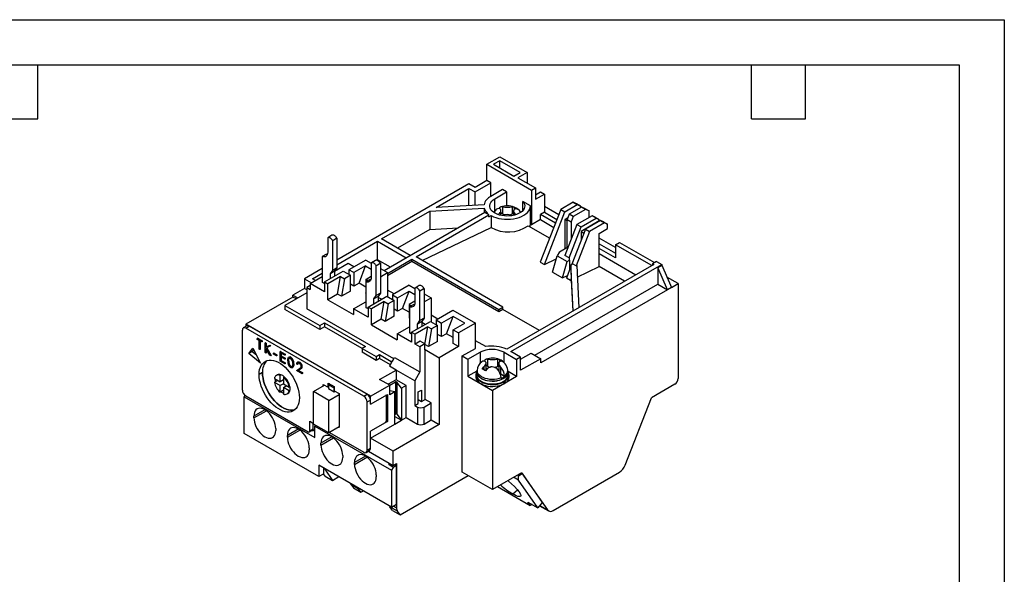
# Model space of a CAD drawing. Header units: millimetres. Extents: x 0 to 419, y 0 to 324.
# Tile 9 of 9: x 211 to 419, y 207 to 324. Entities that reach past the tile are written whole.
import ezdxf

# ---------------------------------------------------------------- set-up
doc = ezdxf.new("R2010")
doc.units = ezdxf.units.MM
doc.header["$LTSCALE"] = 1.5
doc.layers.add('TEXT', color=140, linetype='Continuous', lineweight=25)

msp = doc.modelspace()

# ---------------------------------------------------------------- linework, layer by layer
at = {"color": 7, "linetype": 'Continuous'}
for p, q in [((0, 323.85), (419.1, 323.85)), ((419.1, 323.85), (419.1, 0))]:
    msp.add_line(p, q, dxfattribs=at)
for p, q in [((309.95, 293.32), (312.71, 294.91)), ((312.71, 294.91), (318.44, 291.6)), ((309.95, 293.32), (319.36, 287.89)), ((309.95, 289.89), (309.95, 293.32)), ((312.71, 294.09), (311.37, 293.32)), ((311.37, 293.32), (315.68, 290.83)), ((317.02, 291.6), (312.71, 294.09)), ((312.71, 292.54), (312.71, 294.09)), ((315.68, 290.83), (317.02, 291.6)), ((318.44, 291.6), (316.53, 290.5)), ((318.44, 291.6), (318.44, 289.4)), ((306.2, 289.19), (278.34, 273.11)), ((307.48, 288.46), (306.2, 289.19)), ((309.95, 289.89), (307.48, 288.46)), ((307.48, 287.48), (310.8, 289.4)), ((310.8, 289.4), (309.95, 289.89)), ((310.8, 286.54), (310.8, 289.4)), ((316.53, 290.5), (320.21, 288.38)), ((299.26, 284.21), (306.2, 288.21)), ((306.2, 288.21), (307.48, 287.48)), ((306.2, 284.59), (306.2, 288.21)), ((307.48, 284.66), (307.48, 287.48)), ((313.28, 287.97), (310.8, 286.54)), ((311.65, 286.05), (314.12, 287.48)), ((314.12, 287.48), (313.28, 287.97)), ((314.12, 287.48), (314.12, 284.55)), ((319.36, 287.89), (320.21, 288.38)), ((319.36, 287.89), (319.36, 280.54)), ((320.21, 288.38), (320.21, 285.93)), ((320.21, 286.91), (321.27, 287.52)), ((320.21, 285.93), (322.11, 287.03)), ((321.27, 287.52), (322.11, 287.03)), ((322.11, 287.03), (322.11, 283.19)), ((309.38, 284.77), (299.26, 284.21)), ((311.65, 283.46), (311.65, 286.05)), ((319.17, 284.57), (317.59, 285.48)), ((317.59, 283.6), (317.59, 285.48)), ((319.17, 280.62), (319.17, 284.54)), ((328.2, 285.32), (325.58, 283.81)), ((326.43, 283.32), (329.04, 284.83)), ((328.2, 285.32), (329.04, 284.83)), ((328.9, 285.01), (328.2, 285.32)), ((329.75, 284.52), (328.9, 285.01)), ((329.04, 284.83), (329.75, 284.52)), ((329.75, 284.52), (329.75, 284.17)), ((287.75, 277.56), (297.93, 283.44)), ((309.57, 283.14), (288.32, 270.87)), ((295.03, 273.76), (310.42, 282.65)), ((297.93, 283.44), (309.43, 284.07)), ((297.93, 283.44), (297.93, 279.56)), ((309.43, 284.07), (309.43, 283.06)), ((310.42, 282.65), (309.57, 283.14)), ((310.11, 283.04), (309.92, 282.93)), ((310.42, 282.24), (310.42, 282.65)), ((310.42, 282.24), (310.87, 282.5)), ((310.87, 282.5), (310.87, 280.01)), ((312.47, 282.75), (312.47, 282.67)), ((312.94, 282.55), (312.94, 283.52)), ((313.25, 282.88), (312.94, 283.07)), ((313.25, 284.37), (313.25, 282.88)), ((315.37, 284.34), (315.73, 284.28)), ((315.37, 282.85), (315.37, 284.34)), ((315.59, 282.97), (315.37, 282.85)), ((315.59, 283.44), (315.59, 282.55)), ((315.73, 284.28), (315.73, 283.78)), ((316.01, 282.66), (316.01, 282.69)), ((316.42, 283.86), (316.06, 283.92)), ((325.58, 283.81), (321.25, 272.66)), ((322.11, 283.19), (321.27, 282.7)), ((324.44, 280.87), (321.27, 282.7)), ((321.27, 281.64), (321.27, 282.7)), ((322.1, 272.17), (326.43, 283.32)), ((325.14, 282.67), (322.11, 284.42)), ((322.11, 283.19), (324.75, 281.67)), ((325.58, 283.81), (326.43, 283.32)), ((327.35, 282.79), (326.92, 281.69)), ((329.96, 284.3), (327.35, 282.79)), ((328.2, 282.3), (327.35, 282.79)), ((330.81, 283.81), (328.2, 282.3)), ((332.16, 282.46), (328.98, 280.63)), ((330.81, 283.81), (329.96, 284.3)), ((330.67, 283.99), (329.96, 284.3)), ((330.67, 283.99), (331.52, 283.5)), ((331.52, 283.5), (330.81, 283.81)), ((331.52, 282.09), (331.52, 283.5)), ((333.01, 281.97), (332.16, 282.46)), ((332.79, 282.19), (332.16, 282.46)), ((318.67, 280.36), (323.22, 277.74)), ((319.17, 280.65), (319.36, 280.54)), ((321.27, 281.64), (319.36, 280.54)), ((321.27, 281.64), (324.1, 280)), ((327.06, 282.05), (326.43, 281.68)), ((326.43, 281.68), (326.43, 275.56)), ((326.43, 281.68), (326.92, 281.4)), ((328.98, 280.63), (326.45, 274.1)), ((326.92, 281.69), (327.77, 281.2)), ((326.92, 275.85), (326.92, 281.69)), ((328.2, 282.3), (327.77, 281.2)), ((327.77, 281.2), (327.77, 277.51)), ((328.98, 280.63), (329.83, 280.14)), ((329.83, 280.14), (333.01, 281.97)), ((333.64, 281.36), (329.83, 279.16)), ((333.93, 281.44), (330.75, 279.61)), ((334.77, 280.95), (331.6, 279.12)), ((332.79, 282.19), (333.64, 281.7)), ((333.01, 281.97), (333.64, 281.7)), ((333.64, 281.36), (333.64, 281.7)), ((333.71, 281.32), (333.64, 281.36)), ((333.93, 281.44), (334.77, 280.95)), ((334.56, 281.17), (333.93, 281.44)), ((334.56, 281.17), (335.41, 280.68)), ((335.41, 280.68), (334.77, 280.95)), ((335.41, 279.77), (335.41, 280.68)), ((277.31, 278.33), (276.43, 277.82)), ((297.93, 279.56), (291.11, 275.62)), ((296.31, 273.03), (310.87, 280.01)), ((297.93, 279.56), (303.95, 279.89)), ((327.3, 273.61), (329.83, 280.14)), ((330.75, 279.61), (327.88, 272.21)), ((331.6, 279.12), (328.78, 271.86)), ((329.83, 279.16), (329.83, 277.24)), ((329.83, 279.16), (330.44, 278.8)), ((330.75, 279.61), (331.6, 279.12)), ((333.64, 278.74), (335.41, 279.77)), ((333.64, 271.72), (333.64, 278.74)), ((276.43, 277.82), (276.4, 277.8)), ((276.4, 277.8), (276.4, 274.77)), ((277.43, 277.24), (278.31, 277.75)), ((277.46, 277.19), (277.43, 277.24)), ((278.34, 277.7), (277.46, 277.19)), ((277.46, 270.93), (277.46, 277.19)), ((278.31, 277.75), (278.34, 277.7)), ((278.34, 277.7), (278.34, 271.44)), ((278.34, 272.13), (286.9, 277.07)), ((286.9, 277.07), (292.98, 273.56)), ((286.9, 273.19), (286.9, 277.07)), ((293.83, 274.05), (287.75, 277.56)), ((337.11, 275.76), (333.64, 277.76)), ((333.64, 276.54), (337.11, 274.54)), ((337.11, 276.34), (337.95, 276.83)), ((337.11, 276.34), (337.11, 273.56)), ((344.74, 271.93), (337.11, 276.34)), ((337.95, 276.83), (345.31, 272.58)), ((276.15, 274.34), (275.27, 273.83)), ((276.15, 274.34), (276.33, 274.29)), ((325.26, 274.88), (324.79, 273.99)), ((325.26, 274.88), (327.18, 276)), ((337.11, 273.56), (333.64, 275.56)), ((333.64, 274.5), (341.42, 270.01)), ((275.27, 273.83), (275.27, 268.44)), ((280.75, 272.38), (277.85, 270.7)), ((281.95, 271.68), (280.75, 272.38)), ((284.43, 273.11), (280.89, 271.07)), ((284.43, 273.11), (285.59, 272.44)), ((285.62, 272.51), (285.59, 272.49)), ((285.59, 272.49), (285.59, 269.47)), ((286.51, 273.02), (285.62, 272.51)), ((286.62, 271.93), (287.51, 272.44)), ((287.54, 272.39), (286.65, 271.88)), ((286.9, 273.19), (286.68, 273.07)), ((289.62, 271.62), (286.9, 273.19)), ((287.51, 272.44), (287.54, 272.39)), ((287.54, 272.39), (287.54, 266.13)), ((289.02, 270.29), (294.18, 273.27)), ((294.18, 272.78), (289.02, 269.8)), ((294.18, 273.27), (312.5, 262.7)), ((294.18, 272.78), (294.18, 273.27)), ((312.5, 262.21), (294.18, 272.78)), ((313.35, 263.19), (295.03, 273.76)), ((345.17, 272.17), (314.18, 254.29)), ((315.04, 253.8), (346.86, 272.17)), ((321.25, 272.66), (322.1, 272.17)), ((322.1, 272.17), (324.61, 273.37)), ((323.81, 270.56), (324.79, 273.99)), ((324.79, 273.99), (326.88, 272.78)), ((325.91, 269.34), (326.88, 272.78)), ((327.3, 273.61), (326.45, 274.1)), ((326.88, 272.78), (327.39, 273.07)), ((327.38, 273.66), (327.3, 273.61)), ((327.39, 273.07), (327.38, 273.66)), ((327.39, 273.07), (327.39, 270.95)), ((327.71, 272.12), (328.02, 272.29)), ((328.18, 262.36), (327.71, 272.12)), ((327.71, 272.12), (327.71, 271.51)), ((328.78, 271.86), (328.02, 272.29)), ((345.73, 272.83), (344.88, 272.34)), ((344.88, 272.34), (345.17, 272.17)), ((344.88, 272.34), (344.88, 272.01)), ((345.73, 272.83), (346.86, 272.17)), ((346.86, 272.17), (346.86, 272.01)), ((275.27, 271.34), (271.49, 269.15)), ((273.18, 269.15), (275.27, 270.36)), ((275.73, 268.5), (279.69, 270.79)), ((276.97, 270.22), (277.46, 270.93)), ((277.85, 270.73), (276.97, 270.22)), ((276.97, 269.21), (276.97, 270.22)), ((278.34, 271.44), (277.46, 270.93)), ((278.34, 271.44), (277.85, 270.73)), ((277.85, 270.73), (277.85, 269.72)), ((279.69, 270.79), (281.21, 269.91)), ((281.95, 270.46), (280.89, 271.07)), ((280.89, 271.07), (280.89, 270.09)), ((284.39, 271.86), (281.95, 270.46)), ((281.95, 270.46), (281.95, 267.6)), ((283.01, 268.21), (284.39, 271.86)), ((284.39, 271.86), (285.59, 271.17)), ((286.65, 271.88), (286.62, 271.93)), ((286.65, 265.62), (286.65, 271.88)), ((287.54, 271.32), (289.02, 270.46)), ((287.54, 269.6), (289.02, 270.46)), ((289.02, 270.46), (289.02, 265.4)), ((323.81, 270.56), (325.91, 269.34)), ((327.71, 271.79), (326.76, 269.32)), ((327.71, 271.51), (327.75, 269.22)), ((328.78, 271.86), (328.92, 271.94)), ((328.92, 271.94), (329.35, 263.04)), ((329.04, 269.52), (333.64, 271.72)), ((339.01, 268.62), (333.64, 271.72)), ((346.01, 271.52), (346.86, 272.01)), ((346.01, 271.52), (346.01, 268.01)), ((348.07, 266.82), (346.01, 271.52)), ((346.86, 272.01), (348.91, 267.31)), ((271.49, 269.15), (272.97, 268.29)), ((271.49, 269.15), (271.49, 267.11)), ((272.69, 268.13), (275.27, 269.62)), ((272.69, 268.13), (272.69, 266.91)), ((275.73, 266.38), (272.69, 268.13)), ((273.82, 268.78), (273.18, 269.15)), ((275.27, 268.44), (275.73, 268.17)), ((275.73, 268.17), (275.27, 268.44)), ((275.73, 268.5), (275.73, 266.38)), ((275.73, 268.5), (276.44, 268.09)), ((279.12, 269.64), (276.44, 268.09)), ((276.44, 264.74), (276.44, 268.09)), ((278.49, 265.93), (279.12, 269.64)), ((279.12, 269.64), (279.94, 269.17)), ((279.94, 269.17), (279.3, 265.46)), ((281.21, 269.91), (279.94, 269.17)), ((281.21, 266.56), (281.21, 269.91)), ((281.95, 267.6), (281.21, 268.03)), ((283.01, 268.21), (281.95, 267.6)), ((284.43, 267.4), (283.01, 268.21)), ((284.43, 269.03), (285.59, 269.7)), ((284.43, 269.03), (284.43, 266.17)), ((284.89, 268.76), (284.43, 269.03)), ((285.35, 269.03), (284.46, 268.52)), ((284.46, 268.52), (284.46, 263.13)), ((285.35, 269.03), (285.52, 268.98)), ((320.06, 253.03), (346.01, 268.01)), ((325.91, 269.34), (326.96, 269.84)), ((327.6, 268.83), (326.76, 269.32)), ((327.75, 269.22), (327.6, 268.83)), ((327.6, 268.83), (327.75, 268.9)), ((327.75, 269.22), (327.75, 268.9)), ((327.75, 268.9), (328.1, 262.32)), ((346.01, 268.01), (348.07, 266.82)), ((350.33, 268.13), (347.96, 269.5)), ((348.91, 267.31), (350.33, 268.13)), ((350.33, 268.13), (350.33, 248.13)), ((271.98, 266.17), (267.38, 263.52)), ((271.49, 267.11), (269.08, 265.72)), ((271.98, 266.82), (271.49, 267.11)), ((272.69, 267.72), (271.98, 267.31)), ((271.98, 267.31), (272.69, 266.91)), ((271.98, 267.31), (271.98, 262.82)), ((278.49, 265.93), (276.44, 264.74)), ((279.3, 265.46), (278.49, 265.93)), ((281.21, 266.56), (279.3, 265.46)), ((284.46, 266.15), (284.43, 266.17)), ((287.54, 266.13), (286.65, 265.62)), ((287.54, 266.13), (287.04, 265.43)), ((290.44, 265.97), (289.02, 266.78)), ((293.62, 267.81), (290.08, 265.76)), ((291.14, 265.15), (293.58, 266.56)), ((292.2, 262.91), (293.58, 266.56)), ((293.58, 266.56), (294.79, 265.86)), ((293.62, 267.81), (294.79, 267.13)), ((294.82, 267.2), (294.79, 267.19)), ((294.79, 267.19), (294.79, 264.16)), ((295.7, 267.71), (294.82, 267.2)), ((295.82, 266.63), (296.7, 267.14)), ((295.85, 266.57), (295.82, 266.63)), ((296.73, 267.08), (295.85, 266.57)), ((295.85, 260.32), (295.85, 266.57)), ((296.7, 267.14), (296.73, 267.08)), ((296.73, 267.08), (296.73, 260.83)), ((296.73, 266.01), (298.21, 265.15)), ((348.07, 266.82), (321.34, 251.39)), ((348.91, 267.31), (348.07, 266.82)), ((269.08, 265.31), (259.11, 259.56)), ((269.08, 265.72), (270.14, 265.11)), ((269.08, 265.31), (269.08, 265.72)), ((269.79, 264.91), (269.08, 265.31)), ((276.44, 264.74), (281.88, 261.6)), ((281.88, 262.82), (284.46, 264.31)), ((284.92, 263.19), (288.88, 265.48)), ((288.32, 264.34), (285.63, 262.78)), ((286.16, 264.92), (286.65, 265.62)), ((287.04, 265.43), (286.16, 264.92)), ((286.16, 263.91), (286.16, 264.92)), ((287.04, 265.43), (287.04, 264.42)), ((287.75, 264.83), (287.04, 265.23)), ((287.68, 260.62), (288.32, 264.34)), ((288.32, 264.34), (289.13, 263.87)), ((289.13, 263.87), (288.49, 260.15)), ((288.88, 265.48), (290.4, 264.6)), ((290.4, 264.6), (289.13, 263.87)), ((290.08, 265.76), (291.14, 265.15)), ((290.08, 265.76), (290.08, 264.78)), ((290.4, 261.25), (290.4, 264.6)), ((291.14, 262.29), (291.14, 265.15)), ((294.79, 264.4), (293.62, 263.72)), ((296.73, 264.29), (298.21, 265.15)), ((298.21, 265.15), (298.21, 260.09)), ((267.38, 263.52), (274.74, 259.27)), ((267.38, 263.52), (267.38, 262.7)), ((274.74, 258.46), (267.38, 262.7)), ((290.33, 252.23), (271.98, 262.82)), ((281.88, 262.82), (281.88, 261.6)), ((284.92, 261.07), (281.88, 262.82)), ((284.46, 263.13), (284.92, 262.87)), ((284.92, 262.87), (284.46, 263.13)), ((284.92, 263.19), (284.92, 261.07)), ((284.92, 263.19), (285.63, 262.78)), ((285.63, 259.44), (285.63, 262.78)), ((291.14, 262.29), (290.4, 262.72)), ((292.2, 262.91), (291.14, 262.29)), ((293.62, 262.09), (292.2, 262.91)), ((293.62, 263.72), (293.62, 260.87)), ((293.62, 263.72), (294.08, 263.46)), ((294.54, 263.72), (293.65, 263.21)), ((293.65, 263.21), (293.65, 257.82)), ((294.54, 263.72), (294.71, 263.68)), ((299.28, 260.46), (302.81, 262.5)), ((302.81, 262.5), (307.55, 259.76)), ((312.5, 262.7), (313.35, 263.19)), ((313.35, 262.7), (312.5, 262.21)), ((312.5, 262.21), (312.5, 262.7)), ((313.35, 262.7), (313.35, 263.19)), ((321.05, 258.25), (313.35, 262.7)), ((274.74, 259.27), (275.73, 259.84)), ((275.73, 259.84), (284.36, 254.86)), ((275.73, 259.84), (275.73, 259.03)), ((287.68, 260.62), (285.63, 259.44)), ((288.49, 260.15), (287.68, 260.62)), ((290.4, 261.25), (288.49, 260.15)), ((293.65, 260.84), (293.62, 260.87)), ((294.11, 257.89), (298.07, 260.17)), ((295.35, 259.61), (295.85, 260.32)), ((296.23, 260.12), (295.35, 259.61)), ((295.35, 258.6), (295.35, 259.61)), ((296.73, 260.83), (295.85, 260.32)), ((296.73, 260.83), (296.23, 260.12)), ((296.23, 260.12), (296.23, 259.11)), ((296.94, 259.52), (296.23, 259.93)), ((298.07, 260.17), (299.59, 259.29)), ((299.63, 260.66), (298.21, 261.48)), ((299.28, 260.46), (300.41, 259.8)), ((299.28, 260.46), (299.28, 259.48)), ((302.84, 261.21), (300.41, 259.8)), ((300.41, 256.95), (300.41, 259.8)), ((301.47, 257.56), (302.84, 261.21)), ((305.32, 259.78), (302.84, 261.21)), ((302.88, 258.38), (305.32, 259.78)), ((307.55, 259.76), (304.01, 257.72)), ((307.55, 254.46), (307.55, 259.76)), ((258.4, 258.33), (258.4, 245.68)), ((259.32, 259.2), (258.61, 258.79)), ((259.11, 259.56), (259.11, 259.08)), ((285.45, 244.35), (259.11, 259.56)), ((259.11, 258.74), (259.82, 259.15)), ((284, 244.37), (259.11, 258.74)), ((284.71, 244.78), (259.82, 259.15)), ((274.74, 259.27), (274.74, 258.46)), ((275.73, 259.03), (274.74, 258.46)), ((283.65, 254.46), (275.73, 259.03)), ((285.63, 259.44), (291.07, 256.29)), ((291.07, 257.52), (293.65, 259.01)), ((291.07, 257.52), (291.07, 256.29)), ((294.11, 255.76), (291.07, 257.52)), ((293.65, 257.82), (294.11, 257.56)), ((294.11, 257.56), (293.65, 257.82)), ((294.11, 257.89), (294.11, 255.76)), ((294.11, 257.89), (294.82, 257.48)), ((297.51, 259.03), (294.82, 257.48)), ((296.87, 255.31), (297.51, 259.03)), ((297.51, 259.03), (298.32, 258.56)), ((298.32, 258.56), (297.68, 254.84)), ((299.59, 259.29), (298.32, 258.56)), ((299.59, 255.95), (299.59, 259.29)), ((301.47, 257.56), (300.41, 256.95)), ((302.88, 256.74), (301.47, 257.56)), ((302.88, 258.38), (304.01, 257.72)), ((302.88, 255.52), (302.88, 258.38)), ((304.01, 257.72), (304.01, 254.86)), ((261.64, 256.61), (261.56, 256.57)), ((261.56, 256.36), (261.56, 256.57)), ((261.56, 256.57), (262.49, 256.03)), ((261.95, 256.14), (261.56, 256.36)), ((261.64, 256.61), (262.56, 256.07)), ((261.95, 254.31), (261.95, 256.14)), ((262.49, 255.82), (262.11, 256.05)), ((262.11, 256.05), (262.11, 254.21)), ((262.18, 256.01), (262.18, 254.26)), ((262.56, 256.07), (262.49, 256.03)), ((262.49, 256.03), (262.49, 255.82)), ((262.56, 255.87), (262.49, 255.82)), ((262.56, 256.07), (262.56, 255.87)), ((263.29, 255.66), (263.21, 255.62)), ((263.21, 253.58), (263.21, 255.62)), ((263.21, 255.62), (263.37, 255.53)), ((263.29, 255.66), (263.44, 255.57)), ((263.44, 255.57), (263.37, 255.53)), ((263.37, 255.53), (263.37, 254.75)), ((263.44, 255.57), (263.44, 254.79)), ((294.82, 255.35), (294.82, 257.48)), ((295.88, 255.97), (294.82, 255.35)), ((296.87, 255.4), (295.88, 255.97)), ((299.59, 255.95), (297.68, 254.84)), ((300.41, 256.95), (299.59, 257.42)), ((304.01, 254.86), (302.88, 255.52)), ((309.73, 254.83), (307.55, 256.09)), ((259.77, 253.38), (260.59, 254.54)), ((260.48, 253.79), (259.77, 253.38)), ((262.26, 251.37), (259.77, 253.38)), ((260.77, 254.2), (260.48, 253.79)), ((260.48, 253.79), (261.36, 253.08)), ((260.59, 254.54), (262.26, 251.37)), ((262.11, 254.21), (261.95, 254.31)), ((262.18, 254.26), (262.11, 254.21)), ((263.37, 253.48), (263.21, 253.58)), ((263.37, 254.75), (264.11, 255.1)), ((263.44, 254.79), (263.37, 254.75)), ((264.19, 253.01), (263.37, 254.47)), ((263.37, 254.47), (263.37, 253.48)), ((263.44, 253.53), (263.37, 253.48)), ((263.44, 254.79), (264.18, 255.14)), ((263.44, 254.34), (263.44, 253.53)), ((264.34, 254.97), (263.47, 254.56)), ((263.47, 254.56), (264.4, 252.89)), ((263.54, 254.59), (264.48, 252.93)), ((264.18, 255.14), (264.11, 255.1)), ((264.11, 255.1), (264.34, 254.97)), ((264.18, 255.14), (264.41, 255.01)), ((264.41, 255.01), (264.34, 254.97)), ((265.03, 253.5), (264.96, 253.46)), ((264.96, 253.25), (264.96, 253.46)), ((264.96, 253.46), (265.64, 253.07)), ((265.03, 253.5), (265.71, 253.11)), ((266.45, 253.83), (266.38, 253.79)), ((266.38, 251.75), (266.38, 253.79)), ((266.38, 253.79), (267.38, 253.22)), ((266.45, 253.83), (267.45, 253.26)), ((267.38, 253.01), (266.54, 253.49)), ((266.54, 253.49), (266.54, 252.86)), ((266.61, 253.45), (266.61, 252.9)), ((284.36, 254.86), (283.65, 254.46)), ((283.65, 254.46), (286.62, 252.74)), ((283.65, 254.46), (283.65, 253.64)), ((286.62, 251.92), (283.65, 253.64)), ((295.81, 254.78), (294.82, 255.35)), ((296.87, 255.4), (295.81, 254.78)), ((295.81, 254.78), (295.81, 249.48)), ((296.87, 254.17), (296.87, 255.4)), ((297.68, 254.84), (296.87, 255.31)), ((296.87, 254.17), (296.94, 254.21)), ((296.94, 254.21), (299.91, 252.5)), ((296.94, 243.68), (296.94, 254.21)), ((304.01, 254.86), (299.91, 252.5)), ((304.79, 252.86), (307.55, 254.46)), ((305.99, 252.17), (308.54, 253.64)), ((308.54, 253.64), (308.54, 251.3)), ((313.63, 253.64), (316.25, 252.13)), ((313.63, 251.45), (313.63, 253.64)), ((317.09, 252.62), (315.04, 253.8)), ((317.09, 252.21), (319.29, 253.48)), ((319.29, 253.48), (321.34, 252.29)), ((264.4, 252.89), (264.19, 253.01)), ((264.48, 252.93), (264.4, 252.89)), ((265.64, 252.86), (264.96, 253.25)), ((265.71, 253.11), (265.64, 253.07)), ((265.64, 253.07), (265.64, 252.86)), ((265.71, 252.9), (265.64, 252.86)), ((265.71, 253.11), (265.71, 252.9)), ((267.38, 251.17), (266.38, 251.75)), ((266.61, 252.9), (266.54, 252.86)), ((266.54, 252.86), (267.38, 252.38)), ((267.38, 252.17), (266.54, 252.65)), ((266.54, 252.65), (266.54, 251.87)), ((266.61, 251.91), (266.54, 251.87)), ((266.54, 251.87), (267.38, 251.38)), ((266.61, 252.9), (267.45, 252.42)), ((266.61, 252.61), (266.61, 251.91)), ((266.61, 251.91), (267.45, 251.42)), ((267.45, 253.26), (267.38, 253.22)), ((267.38, 253.22), (267.38, 253.01)), ((267.45, 253.05), (267.38, 253.01)), ((267.45, 252.42), (267.38, 252.38)), ((267.38, 252.38), (267.38, 252.17)), ((267.45, 252.21), (267.38, 252.17)), ((267.45, 251.42), (267.38, 251.38)), ((267.38, 251.38), (267.38, 251.17)), ((267.45, 253.26), (267.45, 253.05)), ((267.45, 252.42), (267.45, 252.21)), ((267.45, 251.42), (267.45, 251.22)), ((268.14, 251.75), (268.21, 251.79)), ((268.28, 252.65), (268.21, 252.61)), ((268.64, 252.62), (268.57, 252.58)), ((270.1, 251.59), (270.03, 251.55)), ((270.51, 251.54), (270.44, 251.5)), ((286.62, 252.74), (287.33, 253.15)), ((286.62, 252.74), (286.62, 251.92)), ((287.33, 252.33), (286.62, 251.92)), ((287.33, 253.15), (289.8, 251.72)), ((287.33, 253.15), (287.33, 252.33)), ((289.62, 251.01), (287.33, 252.33)), ((289.8, 251.31), (289.45, 250.7)), ((289.8, 251.31), (290.15, 251.92)), ((289.8, 251.72), (290.15, 251.92)), ((289.8, 251.72), (289.8, 251.31)), ((290.15, 251.92), (290.51, 252.54)), ((290.51, 252.54), (295.81, 249.48)), ((299.91, 252.5), (299.91, 238.37)), ((304.79, 228.37), (304.79, 252.86)), ((304.79, 252.86), (305.99, 252.17)), ((305.99, 252.17), (305.99, 248.58)), ((309.83, 249.88), (309.83, 251.36)), ((310.14, 252.2), (310.14, 250.72)), ((312.26, 252.17), (312.62, 252.11)), ((312.26, 250.68), (312.26, 252.17)), ((312.48, 251.27), (312.48, 249.71)), ((312.62, 252.11), (312.62, 251.61)), ((313.31, 251.69), (312.95, 251.75)), ((317.09, 252.62), (316.25, 252.13)), ((316.25, 252.13), (316.25, 248.54)), ((317.09, 249.84), (317.09, 252.62)), ((321.34, 252.29), (317.09, 249.84)), ((321.34, 251.39), (321.34, 252.29)), ((262.65, 249.35), (261.94, 248.94)), ((267.45, 251.22), (267.38, 251.17)), ((268.65, 250.68), (268.58, 250.64)), ((268.96, 250.4), (269.03, 250.44)), ((269.26, 251.19), (269.18, 251.15)), ((269.79, 249.78), (270.48, 250.23)), ((270.99, 249.09), (269.79, 249.78)), ((270.02, 251.06), (269.86, 251.15)), ((270.09, 251.1), (270.02, 251.06)), ((270.61, 250.06), (270.17, 249.77)), ((270.24, 249.81), (270.17, 249.77)), ((270.17, 249.77), (270.99, 249.3)), ((270.68, 250.1), (270.24, 249.81)), ((270.24, 249.81), (271.06, 249.34)), ((270.68, 250.1), (270.61, 250.06)), ((271.04, 250.63), (270.97, 250.59)), ((271.06, 249.34), (270.99, 249.3)), ((270.99, 249.3), (270.99, 249.09)), ((271.06, 249.34), (271.06, 249.13)), ((287.36, 247.9), (290.83, 249.9)), ((290.83, 249.9), (289.45, 250.7)), ((294.75, 247.64), (290.83, 249.9)), ((290.83, 249.9), (290.83, 247.86)), ((295.81, 249.48), (294.75, 247.64)), ((307.88, 249.67), (305.99, 248.58)), ((307.85, 249.43), (307.85, 248.86)), ((307.93, 249.83), (307.91, 249.5)), ((309, 250.12), (309.36, 250.58)), ((309.36, 250.58), (309.36, 249.94)), ((310.05, 250.16), (309.69, 249.7)), ((310.14, 250.72), (309.83, 250.9)), ((312.48, 250.81), (312.26, 250.68)), ((312.9, 249.04), (312.9, 250.53)), ((314.4, 249.5), (314.38, 249.83)), ((316.25, 248.54), (314.45, 249.58)), ((314.45, 248.86), (314.45, 249.43)), ((265.16, 248.1), (266.36, 247.41)), ((265.16, 247.29), (265.34, 247.39)), ((266.36, 246.6), (265.16, 247.29)), ((265.87, 247.7), (265.34, 247.39)), ((265.76, 248.85), (265.59, 248.75)), ((266.36, 248.8), (266.54, 248.9)), ((266.36, 247.41), (266.36, 248.8)), ((267.07, 247.82), (266.36, 247.41)), ((267.24, 248.49), (267.07, 248.39)), ((267.07, 248.39), (267.07, 247)), ((271.06, 249.13), (270.99, 249.09)), ((276.51, 247.15), (277.78, 246.41)), ((276.51, 246.25), (276.51, 247.15)), ((289.48, 246.68), (287.36, 247.9)), ((290.83, 247.86), (289.13, 246.88)), ((289.48, 246.68), (290.7, 247.38)), ((290.7, 247.38), (290.7, 240.6)), ((292.95, 246.64), (290.83, 247.86)), ((291.97, 246.07), (291.02, 247.35)), ((291.02, 247.35), (291.02, 240.57)), ((294.75, 247.64), (294.75, 242.41)), ((305.99, 248.58), (311.15, 245.6)), ((307.65, 248.86), (307.65, 248.45)), ((316.25, 248.54), (311.15, 245.6)), ((312.75, 249.15), (312.9, 249.04)), ((313.72, 248.54), (312.9, 249.04)), ((312.99, 248.14), (312.99, 248.23)), ((313.38, 248.33), (313.39, 248.08)), ((313.57, 247.4), (313.57, 246.99)), ((313.71, 248.63), (313.72, 248.54)), ((314.65, 248.45), (314.65, 248.86)), ((267.07, 247), (266.36, 246.6)), ((266.36, 245.21), (266.36, 246.6)), ((266.54, 245.32), (266.36, 245.21)), ((267.07, 245.62), (266.54, 245.32)), ((267.07, 247), (268.26, 246.31)), ((267.07, 246.19), (267.77, 246.6)), ((268.26, 245.5), (267.07, 246.19)), ((267.07, 246.19), (267.07, 244.81)), ((268.26, 246.31), (268.44, 246.42)), ((268.44, 245.6), (268.26, 245.5)), ((273.43, 245.33), (275.76, 246.68)), ((276.61, 243.49), (273.43, 245.33)), ((273.43, 238.47), (273.43, 245.33)), ((275.48, 246.84), (276.51, 246.25)), ((275.48, 246.52), (275.48, 246.84)), ((276.54, 246.27), (276.51, 246.25)), ((276.82, 246.96), (276.54, 246.8)), ((276.54, 246.8), (276.54, 245.99)), ((276.54, 246.8), (277.74, 246.11)), ((276.54, 245.99), (277.74, 245.29)), ((277.74, 246.11), (277.78, 246.13)), ((277.74, 245.29), (277.74, 246.11)), ((277.74, 245.29), (277.96, 245.41)), ((277.78, 246.41), (277.78, 245.52)), ((277.78, 245.52), (278.8, 244.92)), ((285.45, 244.35), (289.48, 246.68)), ((289.48, 244.64), (289.48, 246.68)), ((290.55, 245.26), (289.48, 245.52)), ((290.55, 245.26), (289.48, 244.64)), ((290.55, 238.48), (290.55, 245.26)), ((292.95, 246.64), (291.97, 246.07)), ((291.97, 246.07), (291.97, 239.3)), ((292.95, 239.86), (292.95, 246.64)), ((295.46, 245.27), (296.16, 245.68)), ((295.46, 242.82), (295.46, 245.27)), ((296.16, 245.68), (296.16, 243.23)), ((311.15, 245.6), (311.15, 224.69)), ((349.62, 246.9), (344.67, 244.04)), ((258.94, 244.57), (258.76, 244.25)), ((258.76, 236.49), (258.76, 244.25)), ((258.76, 244.25), (273.68, 235.64)), ((259.11, 244.45), (272.26, 236.86)), ((267.84, 244.85), (268.01, 244.95)), ((276.61, 243.49), (278.8, 244.76)), ((276.61, 236.64), (276.61, 243.49)), ((278.8, 244.92), (278.8, 237.74)), ((284, 244.37), (284.71, 244.78)), ((284.71, 243.15), (285.42, 243.56)), ((284.71, 232.94), (284.71, 243.15)), ((285.42, 242.74), (285.42, 243.56)), ((285.45, 242.72), (288.99, 244.76)), ((285.45, 242.72), (285.45, 244.35)), ((288.71, 244.52), (288.64, 244.56)), ((288.81, 239.39), (288.81, 244.29)), ((288.99, 244.76), (288.99, 239.04)), ((295.46, 243.64), (296.16, 243.23)), ((296.16, 243.23), (296.94, 243.68)), ((298.21, 242.94), (296.94, 243.68)), ((339.16, 229.84), (344.67, 244.04)), ((263.14, 241.51), (260.84, 240.19)), ((260.84, 239.78), (263.47, 241.3)), ((285.42, 242.74), (285.42, 242.74)), ((285.42, 242.74), (285.45, 242.72)), ((294.75, 242.41), (295.46, 242.82)), ((294.75, 242.41), (295.32, 242.09)), ((295.32, 242.09), (295.32, 238.49)), ((296.73, 242.09), (298.21, 242.94)), ((296.73, 238.49), (296.73, 242.09)), ((298.21, 239.35), (298.21, 242.94)), ((260.84, 239.78), (260.84, 240.19)), ((272.62, 237.06), (272.62, 239.11)), ((272.62, 239.11), (273.43, 238.64)), ((288.99, 239.04), (285.45, 237)), ((288.77, 239.17), (288.99, 239.04)), ((290.55, 240.52), (290.7, 240.6)), ((290.55, 240.11), (291.97, 239.3)), ((290.55, 238.48), (291.97, 239.3)), ((291.02, 240.57), (291.97, 239.3)), ((291.97, 239.3), (292.95, 239.86)), ((292.95, 239.86), (295.32, 238.49)), ((296.73, 238.49), (298.21, 239.35)), ((298.21, 239.35), (299.91, 238.37)), ((265.44, 237.53), (265.44, 237.12)), ((270.21, 237.43), (267.92, 236.1)), ((267.92, 235.7), (270.54, 237.21)), ((272.51, 236.84), (273.22, 237.24)), ((272.62, 237.06), (273.32, 237.47)), ((273.12, 237.18), (273.32, 237.06)), ((273.32, 237.47), (273.32, 238.7)), ((273.32, 237.06), (273.32, 238.7)), ((273.68, 237.27), (273.32, 237.06)), ((276.61, 236.64), (273.43, 238.47)), ((273.68, 238.33), (273.68, 238.08)), ((273.68, 238.08), (289.87, 228.74)), ((273.68, 235.64), (273.68, 238.08)), ((278.8, 237.9), (276.61, 236.64)), ((278.8, 237.74), (278.66, 237.82)), ((285.42, 233.35), (285.42, 237.02)), ((285.45, 237), (285.42, 237.02)), ((285.45, 235.53), (290.55, 238.48)), ((285.45, 235.53), (285.45, 237)), ((299.91, 238.37), (290.22, 232.78)), ((274.53, 227.39), (258.76, 236.49)), ((267.92, 235.7), (267.92, 236.1)), ((277.28, 235.8), (274.99, 234.47)), ((274.99, 234.06), (277.61, 235.58)), ((276.75, 236.72), (284, 232.53)), ((290.22, 232.78), (285.45, 235.53)), ((272.51, 233.45), (272.51, 233.04)), ((274.99, 234.06), (274.99, 234.47)), ((284.5, 232.48), (285.21, 232.89)), ((285.42, 233.35), (284.71, 232.94)), ((285, 232.77), (290.22, 229.76)), ((290.22, 229.76), (290.22, 232.78)), ((279.58, 231.82), (279.58, 231.41)), ((284.36, 231.72), (282.06, 230.39)), ((282.06, 229.98), (284.69, 231.5)), ((289.87, 220.98), (274.53, 229.84)), ((274.53, 229.84), (274.53, 227.39)), ((275.59, 228), (275.59, 229.23)), ((275.78, 228.96), (275.59, 229.06)), ((275.78, 228.96), (277.42, 226.61)), ((282.06, 229.98), (282.06, 230.39)), ((289.34, 229.86), (289.34, 230.27)), ((289.34, 229.86), (289.69, 230.06)), ((290.22, 229.35), (289.34, 229.86)), ((290.22, 229.35), (289.87, 228.74)), ((289.87, 228.74), (289.87, 220.98)), ((290.22, 229.76), (290.93, 230.17)), ((290.93, 229.76), (290.22, 229.35)), ((290.58, 229.96), (290.93, 229.76)), ((290.93, 230.17), (290.93, 220.8)), ((290.93, 221.59), (290.93, 229.76)), ((275.59, 228), (274.53, 227.39)), ((275.87, 227.51), (275.54, 227.97)), ((275.87, 227.51), (277.42, 226.61)), ((277.42, 226.61), (278.77, 227.39)), ((286.65, 227.74), (286.65, 227.33)), ((291.67, 219.32), (306.06, 227.63)), ((311.15, 224.69), (304.79, 228.37)), ((317.25, 228.21), (311.15, 224.69)), ((316.64, 226.63), (315.58, 227.25)), ((316.64, 227.59), (316.4, 227.72)), ((316.64, 227.59), (317.39, 228.02)), ((316.64, 226.63), (316.64, 227.59)), ((320.74, 220.8), (316.64, 226.63)), ((317.15, 228.16), (317.39, 228.02)), ((317.25, 228.21), (322.76, 220.37)), ((317.39, 228.02), (321.66, 221.94)), ((323.99, 220.26), (337.94, 228.31)), ((281.29, 225.77), (282.85, 224.87)), ((281.29, 225.77), (281.84, 225)), ((281.84, 225), (283.39, 224.1)), ((283.39, 224.1), (282.85, 224.87)), ((283.39, 224.1), (283.93, 224.41)), ((312.2, 225.3), (319.13, 221.3)), ((315.45, 223.73), (316.43, 224.6)), ((291.12, 220.1), (289.49, 221.04)), ((290.04, 220.26), (289.49, 221.04)), ((289.87, 220.98), (290.93, 221.59)), ((290.04, 220.26), (291.67, 219.32)), ((290.25, 221.2), (290.93, 220.8)), ((318.62, 222.02), (320.74, 220.8)), ((319.13, 221.3), (318.62, 222.02)), ((319.5, 221.51), (319.13, 221.3)), ((321.66, 221.94), (320.74, 220.8)), ((321.1, 221.25), (322.99, 220.16)), ((321.15, 221.3), (322.76, 220.37)), ((291.67, 219.32), (291.12, 220.1))]:
    msp.add_line(p, q)
at = {"flags": 128}
for points in [[(317.59, 285.48), (317.79, 285.19), (317.92, 284.89), (317.97, 284.58), (317.94, 284.27), (317.83, 283.96), (317.64, 283.67), (317.39, 283.39), (317.06, 283.14), (316.68, 282.92), (316.25, 282.74), (315.77, 282.59), (315.26, 282.48), (314.73, 282.42), (314.2, 282.41), (313.66, 282.43), (313.13, 282.51), (312.63, 282.62), (312.17, 282.78), (311.75, 282.98), (311.38, 283.21), (311.07, 283.46), (310.83, 283.74), (310.67, 284.04), (310.58, 284.35), (310.57, 284.66), (310.64, 284.97), (310.79, 285.27), (311.01, 285.55), (311.3, 285.82), (311.65, 286.05)], [(310.87, 282.5), (311.36, 282.26), (311.9, 282.06), (312.48, 281.91), (313.08, 281.8), (313.71, 281.73), (314.35, 281.71), (314.99, 281.74), (315.61, 281.82), (316.21, 281.94), (316.78, 282.11), (317.3, 282.32), (317.78, 282.57), (318.19, 282.85), (318.54, 283.16), (318.81, 283.49), (319.01, 283.84), (319.13, 284.2), (319.17, 284.57)], [(312.53, 283.97), (312.2, 283.93), (312.04, 283.82)], [(312.47, 282.75), (312.65, 282.94), (312.8, 283.14), (312.9, 283.32), (312.94, 283.5), (312.91, 283.69), (312.83, 283.82), (312.7, 283.92), (312.53, 283.97)], [(316.06, 283.92), (315.88, 283.88), (315.73, 283.77), (315.63, 283.63), (315.59, 283.46), (315.62, 283.26), (315.7, 283.1), (315.84, 282.9), (316.01, 282.69)], [(315.73, 284.28), (316.08, 284.1), (316.42, 283.86)], [(278.31, 277.75), (278.21, 277.91), (278.09, 278.06), (277.95, 278.18), (277.81, 278.28), (277.68, 278.34), (277.54, 278.37), (277.42, 278.37), (277.31, 278.33)], [(277.43, 277.24), (277.32, 277.4), (277.2, 277.55), (277.07, 277.67), (276.93, 277.77), (276.79, 277.83), (276.66, 277.86), (276.54, 277.86), (276.43, 277.82)], [(276.4, 274.77), (276.38, 274.51), (276.32, 274.27), (276.22, 274.08), (276.08, 273.93), (275.91, 273.82), (275.72, 273.77), (275.5, 273.77), (275.27, 273.83)], [(286.62, 271.93), (286.52, 272.1), (286.39, 272.24), (286.26, 272.36), (286.12, 272.46), (285.99, 272.52), (285.85, 272.55), (285.73, 272.55), (285.62, 272.51)], [(287.51, 272.44), (287.4, 272.61), (287.28, 272.75), (287.14, 272.88), (287.01, 272.97), (286.87, 273.03), (286.74, 273.06), (286.61, 273.06), (286.51, 273.02)], [(285.59, 269.47), (285.57, 269.2), (285.51, 268.97), (285.41, 268.77), (285.27, 268.62), (285.11, 268.52), (284.91, 268.46), (284.69, 268.47), (284.46, 268.52)], [(295.82, 266.63), (295.71, 266.79), (295.59, 266.94), (295.45, 267.06), (295.32, 267.15), (295.18, 267.22), (295.04, 267.25), (294.92, 267.24), (294.82, 267.2)], [(296.7, 267.14), (296.59, 267.3), (296.47, 267.45), (296.34, 267.57), (296.2, 267.66), (296.06, 267.73), (295.93, 267.76), (295.81, 267.75), (295.7, 267.71)], [(294.79, 264.16), (294.76, 263.89), (294.7, 263.66), (294.6, 263.46), (294.47, 263.31), (294.3, 263.21), (294.1, 263.16), (293.89, 263.16), (293.65, 263.21)], [(261.94, 248.94), (261.97, 249.5), (262.05, 250.01), (262.2, 250.47), (262.39, 250.88), (262.64, 251.23), (262.93, 251.52), (263.27, 251.74), (263.65, 251.89), (264.06, 251.96), (264.5, 251.96), (264.97, 251.89), (265.45, 251.74), (265.94, 251.53), (266.43, 251.24), (266.92, 250.89), (267.4, 250.49), (267.86, 250.02), (268.3, 249.51), (268.72, 248.96), (269.09, 248.38), (269.43, 247.77), (269.73, 247.14), (269.97, 246.5), (270.17, 245.87), (270.31, 245.24), (270.4, 244.63), (270.43, 244.05)], [(267.98, 251.84), (268, 252.19), (268.09, 252.48), (268.17, 252.59), (268.28, 252.64), (268.42, 252.64), (268.57, 252.58)], [(268.14, 251.75), (268.15, 252.03), (268.21, 252.27), (268.27, 252.35), (268.35, 252.4), (268.46, 252.41), (268.58, 252.36)], [(268.21, 251.79), (268.22, 252.07), (268.28, 252.31), (268.34, 252.39), (268.38, 252.42)], [(269.86, 251.15), (269.91, 251.41), (270.06, 251.56), (270.24, 251.58), (270.44, 251.5)], [(270.43, 251.3), (270.25, 251.36), (270.11, 251.31), (270.05, 251.21), (270.02, 251.06)], [(270.21, 251.36), (270.18, 251.35), (270.12, 251.25), (270.09, 251.1)], [(270.11, 251.58), (270.14, 251.6), (270.31, 251.62), (270.51, 251.54)], [(309.41, 251.8), (309.09, 251.76), (308.92, 251.65)], [(309.36, 250.58), (309.54, 250.78), (309.69, 250.97), (309.79, 251.16), (309.83, 251.33), (309.8, 251.52), (309.72, 251.65), (309.58, 251.76), (309.41, 251.8)], [(312.95, 251.75), (312.77, 251.71), (312.62, 251.61), (312.52, 251.46), (312.48, 251.29), (312.51, 251.09), (312.59, 250.93), (312.72, 250.73), (312.9, 250.53)], [(312.62, 252.11), (312.97, 251.94), (313.31, 251.69)], [(269.52, 241.54), (269.42, 241.51), (269.01, 241.44), (268.57, 241.43), (268.11, 241.51), (267.63, 241.65), (267.14, 241.87), (266.64, 242.15), (266.15, 242.5), (265.67, 242.91), (265.21, 243.37), (264.77, 243.88), (264.36, 244.44), (263.98, 245.02), (263.64, 245.63), (263.35, 246.26), (263.1, 246.89), (262.9, 247.53), (262.76, 248.16), (262.68, 248.77), (262.65, 249.35)], [(262.65, 249.35), (262.68, 248.77), (262.76, 248.16), (262.9, 247.53), (263.1, 246.89), (263.35, 246.26), (263.64, 245.63), (263.98, 245.02), (264.36, 244.44), (264.77, 243.88), (265.21, 243.37), (265.67, 242.91), (266.15, 242.5), (266.64, 242.15), (267.14, 241.87), (267.63, 241.65), (268.11, 241.51), (268.57, 241.43), (269.01, 241.44), (269.42, 241.51), (269.52, 241.54)], [(269.52, 241.54), (269.42, 241.51), (269.01, 241.44), (268.57, 241.43), (268.11, 241.51), (267.63, 241.65), (267.14, 241.87), (266.64, 242.15), (266.15, 242.5), (265.67, 242.91), (265.21, 243.37), (264.77, 243.88), (264.36, 244.44), (263.98, 245.02), (263.64, 245.63), (263.35, 246.26), (263.1, 246.89), (262.9, 247.53), (262.76, 248.16), (262.68, 248.77), (262.65, 249.35)], [(269.18, 251.15), (269.16, 250.8), (269.07, 250.52), (268.87, 250.36), (268.73, 250.37), (268.57, 250.43)], [(269.03, 251.24), (269.01, 250.96), (268.96, 250.77)], [(269.26, 251.19), (269.23, 250.84), (269.14, 250.56), (269.02, 250.46)], [(270.48, 250.23), (270.72, 250.41), (270.79, 250.51), (270.81, 250.66)], [(307.86, 249.55), (307.73, 249.29), (307.66, 248.99), (307.67, 248.69), (307.75, 248.39), (307.91, 248.1), (308.15, 247.83), (308.44, 247.58), (308.81, 247.37), (309.22, 247.18), (309.67, 247.03), (310.16, 246.93), (310.68, 246.86), (311.2, 246.84), (311.72, 246.87), (312.23, 246.94), (312.71, 247.05), (313.16, 247.21), (313.57, 247.4)], [(314.35, 249.9), (314.43, 249.69), (314.45, 249.39), (314.4, 249.09), (314.27, 248.8), (314.06, 248.53), (313.78, 248.28), (313.43, 248.05), (313.03, 247.87), (312.58, 247.72), (312.09, 247.61), (311.59, 247.55), (311.07, 247.53), (310.55, 247.56), (310.05, 247.64), (309.58, 247.76), (309.14, 247.93), (308.76, 248.13), (308.43, 248.36), (308.17, 248.62), (307.99, 248.9), (307.88, 249.19), (307.86, 249.49), (307.91, 249.79), (307.93, 249.84)], [(307.91, 249.5), (307.91, 249.48), (307.93, 249.19), (308.04, 248.9), (308.22, 248.63), (308.48, 248.37), (308.8, 248.14), (309.18, 247.95), (309.61, 247.79), (310.07, 247.67), (310.57, 247.59), (311.07, 247.56), (311.58, 247.57), (312.08, 247.64), (312.56, 247.74), (313, 247.89), (313.39, 248.08)], [(312.99, 248.23), (312.55, 248.08), (312.08, 247.98), (311.58, 247.92), (311.08, 247.9), (310.57, 247.93), (310.08, 248.01), (309.62, 248.13), (309.19, 248.29), (308.81, 248.48), (308.5, 248.71), (308.24, 248.96), (308.06, 249.24), (307.95, 249.52), (307.93, 249.81), (307.93, 249.83)], [(309.69, 249.7), (309.34, 249.95), (309, 250.12)], [(313.57, 247.4), (313.92, 247.62), (314.21, 247.87), (314.43, 248.15), (314.58, 248.44), (314.65, 248.74), (314.64, 249.04), (314.56, 249.34), (314.45, 249.55)], [(270.43, 244.05), (270.4, 243.49), (270.31, 242.98), (270.17, 242.52), (269.97, 242.11), (269.73, 241.76), (269.43, 241.47), (269.09, 241.25), (268.72, 241.1), (268.3, 241.03), (267.86, 241.03), (267.4, 241.1), (266.92, 241.24), (266.43, 241.46), (265.94, 241.75), (265.45, 242.09), (264.97, 242.5), (264.5, 242.97), (264.06, 243.48), (263.65, 244.03), (263.27, 244.61), (262.93, 245.22), (262.64, 245.85), (262.39, 246.48), (262.2, 247.12), (262.05, 247.75), (261.97, 248.36), (261.94, 248.94)], [(307.65, 248.45), (307.67, 248.28), (307.75, 247.98), (307.91, 247.69), (308.15, 247.42), (308.44, 247.18), (308.81, 246.96), (309.22, 246.77), (309.67, 246.62), (310.16, 246.52), (310.68, 246.45), (311.2, 246.43), (311.72, 246.46), (312.23, 246.53), (312.71, 246.65), (313.16, 246.8), (313.57, 246.99)], [(307.85, 248.86), (307.88, 248.62), (307.99, 248.33), (308.17, 248.05), (308.43, 247.79), (308.76, 247.55), (309.14, 247.35), (309.58, 247.19), (310.05, 247.07), (310.55, 246.99), (311.07, 246.96), (311.59, 246.97), (312.09, 247.04), (312.58, 247.14), (313.03, 247.29), (313.43, 247.48), (313.78, 247.71), (314.06, 247.96), (314.27, 248.23), (314.4, 248.52), (314.45, 248.82), (314.45, 248.86)], [(265.44, 237.53), (265.41, 237.96), (265.33, 238.42), (265.19, 238.88), (265, 239.35), (264.77, 239.8), (264.49, 240.23), (264.19, 240.62), (263.85, 240.97), (263.5, 241.27), (263.14, 241.51), (262.78, 241.69), (262.43, 241.79), (262.1, 241.83), (261.79, 241.79), (261.52, 241.67), (261.28, 241.49), (261.09, 241.25), (260.96, 240.94), (260.87, 240.58), (260.84, 240.19)], [(260.84, 239.78), (260.87, 239.35), (260.96, 238.89), (261.09, 238.43), (261.28, 237.96), (261.52, 237.51), (261.79, 237.08), (262.1, 236.69), (262.43, 236.34), (262.78, 236.04), (263.14, 235.8), (263.5, 235.62), (263.85, 235.52), (264.19, 235.48), (264.49, 235.52), (264.77, 235.64), (265, 235.82), (265.19, 236.06), (265.33, 236.37), (265.41, 236.73), (265.44, 237.12)], [(272.51, 233.45), (272.48, 233.88), (272.4, 234.34), (272.26, 234.8), (272.07, 235.26), (271.84, 235.72), (271.56, 236.14), (271.26, 236.54), (270.92, 236.89), (270.57, 237.19), (270.21, 237.43), (269.85, 237.61), (269.5, 237.71), (269.17, 237.74), (268.86, 237.7), (268.59, 237.59), (268.35, 237.41), (268.17, 237.16), (268.03, 236.86), (267.94, 236.5), (267.92, 236.1)], [(267.92, 235.7), (267.94, 235.26), (268.03, 234.81), (268.17, 234.35), (268.35, 233.88), (268.59, 233.43), (268.86, 233), (269.17, 232.61), (269.5, 232.26), (269.85, 231.96), (270.21, 231.72), (270.57, 231.54), (270.92, 231.44), (271.26, 231.4), (271.56, 231.44), (271.84, 231.55), (272.07, 231.74), (272.26, 231.98), (272.4, 232.29), (272.48, 232.64), (272.51, 233.04)], [(279.58, 231.82), (279.55, 232.25), (279.47, 232.7), (279.33, 233.17), (279.14, 233.63), (278.91, 234.08), (278.63, 234.51), (278.33, 234.91), (277.99, 235.26), (277.64, 235.56), (277.28, 235.8), (276.92, 235.97), (276.57, 236.08), (276.24, 236.11), (275.93, 236.07), (275.66, 235.96), (275.42, 235.78), (275.24, 235.53), (275.1, 235.23), (275.01, 234.87), (274.99, 234.47)], [(274.99, 234.06), (275.01, 233.63), (275.1, 233.18), (275.24, 232.71), (275.42, 232.25), (275.66, 231.8), (275.93, 231.37), (276.24, 230.97), (276.57, 230.62), (276.92, 230.32), (277.28, 230.08), (277.64, 229.91), (277.99, 229.8), (278.33, 229.77), (278.63, 229.81), (278.91, 229.92), (279.14, 230.1), (279.33, 230.35), (279.47, 230.65), (279.55, 231.01), (279.58, 231.41)], [(286.65, 227.74), (286.63, 228.17), (286.54, 228.62), (286.4, 229.09), (286.21, 229.55), (285.98, 230), (285.71, 230.43), (285.4, 230.83), (285.07, 231.18), (284.71, 231.48), (284.36, 231.72), (284, 231.89), (283.65, 232), (283.31, 232.03), (283, 231.99), (282.73, 231.88), (282.5, 231.7), (282.31, 231.45), (282.17, 231.14), (282.09, 230.79), (282.06, 230.39)], [(282.06, 229.98), (282.09, 229.55), (282.17, 229.1), (282.31, 228.63), (282.5, 228.17), (282.73, 227.72), (283, 227.29), (283.31, 226.89), (283.65, 226.54), (284, 226.24), (284.36, 226), (284.71, 225.83), (285.07, 225.72), (285.4, 225.69), (285.71, 225.73), (285.98, 225.84), (286.21, 226.02), (286.4, 226.27), (286.54, 226.57), (286.63, 226.93), (286.65, 227.33)], [(314.37, 226.55), (314.53, 226.43), (315.16, 225.89), (315.78, 225.31), (316.34, 224.71), (316.78, 224.17), (317.04, 223.71), (317.12, 223.4), (317.04, 223.22), (316.82, 223.18), (316.51, 223.23), (316.16, 223.36), (315.8, 223.53), (315.45, 223.73)]]:
    msp.add_lwpolyline(points, dxfattribs=at)
for centre, radius, start, end in [((311.92, 284.19), 2.61, 115.4944, 167.1663), ((314.27, 280.81), 3.76, 67.2316, 110.8031), ((311.63, 284.78), 2.3, 197.7278, 228.8532), ((313.32, 282.05), 2.19, 125.9127, 149.2407), ((313.16, 283.74), 0.638, 81.6858, 159.4129), ((314.4, 290.38), 6.12, 259.1819, 279.1498), ((314.2, 284.51), 1.89, 239.9242, 258.658), ((314.21, 281.09), 1.64, 57.7802, 121.5064), ((314.43, 284.65), 2.03, 276.8691, 297.5922), ((314.89, 281.83), 2.59, 31.2796, 71.1955), ((314.5, 286.28), 7.24, 239.9848, 305.2022), ((317.48, 280.63), 1.68, 342.6491, 359.8642), ((258.84, 258.4), 0.437, 50.7967, 189.214), ((259.53, 258.74), 0.503, 54.3824, 114.3071), ((311.08, 248.77), 5.49, 62.391, 117.609), ((311.08, 247.35), 7.6, 65.8806, 100.2169), ((265.91, 249.59), 3.27, 135.9779, 184.109), ((265.91, 249.59), 3.27, 135.9779, 184.109), ((265.91, 249.59), 3.27, 135.9779, 184.109), ((269.54, 251.66), 1.56, 173.3643, 232.0213), ((269.37, 251.59), 1.24, 172.54, 230.2787), ((269.44, 251.63), 1.24, 172.54, 230.2787), ((268.44, 252.36), 0.325, 51.067, 119.6052), ((267.6, 251.32), 1.59, 354.0338, 52.2939), ((267.75, 251.39), 1.28, 353.5601, 49.8398), ((267.67, 251.36), 1.59, 354.0338, 52.2939), ((270.01, 250.61), 0.801, 3.522, 58.72), ((269.85, 250.55), 1.12, 1.993, 58.5378), ((269.92, 250.59), 1.12, 1.993, 58.5378), ((310.35, 249.7), 2.42, 126.2818, 176.893), ((310.05, 251.57), 0.638, 81.6858, 159.4129), ((311.16, 248.65), 3.76, 67.2316, 110.8031), ((311.29, 258.21), 6.12, 259.1819, 279.1498), ((311.74, 249.62), 2.64, 4.7168, 70.7363), ((268.73, 250.83), 0.24, 232.5483, 345.6985), ((268.79, 250.84), 0.218, 229.9988, 304.2573), ((270.39, 250.59), 0.579, 292.444, 359.1184), ((270.46, 250.64), 0.579, 292.444, 359.1184), ((311.09, 249), 1.56, 46.2679, 132.0637), ((311.08, 252.35), 1.89, 239.9242, 258.658), ((311.32, 252.48), 2.03, 276.8691, 297.5922), ((309.76, 247.96), 3.24, 4.7501, 41.9723), ((310.49, 248.36), 3.24, 4.7525, 41.9698), ((312.8, 249.57), 1.61, 291.8616, 357.7304), ((312.95, 249.84), 1.43, 302.2962, 359.8053), ((266.03, 247.98), 0.877, 67.965, 172.0457), ((268.76, 247.98), 3.67, 190.9295, 229.0705), ((267.59, 247.81), 2.29, 174.8206, 190.6212), ((266.2, 248.01), 0.952, 69.536, 117.4038), ((265.86, 246.9), 2.11, 48.8357, 71.1697), ((264.67, 245.62), 3.67, 10.9295, 49.0705), ((264.84, 245.72), 3.67, 10.9295, 49.0705), ((290.84, 247.14), 0.279, 47.7071, 119.6052), ((311.69, 251.42), 3.52, 291.6446, 298.6361), ((312.04, 250.8), 2.81, 298.6023, 306.7325), ((312.89, 248.63), 1.77, 292.4389, 354.3187), ((348.79, 248.2), 1.54, 302.6055, 357.3945), ((259.94, 245.75), 1.54, 182.6055, 237.3945), ((268.03, 247.06), 2.29, 229.3799, 245.182), ((267.4, 245.62), 0.877, 247.965, 352.0457), ((267.53, 245.74), 0.925, 301.8215, 351.2419), ((266, 245.97), 2.48, 0.2614, 10.2797), ((266.7, 245.97), 1.78, 347.8457, 0.365), ((283.17, 243.08), 1.54, 2.6055, 57.3945), ((283.88, 243.49), 1.54, 2.6055, 57.3945), ((288.6, 244.33), 0.216, 350.3407, 86.3286), ((296.02, 243.45), 1.54, 242.6097, 297.3903), ((288.04, 239.43), 0.768, 302.6055, 357.3945), ((290.84, 240.36), 0.279, 47.7071, 119.6052), ((272.4, 237.03), 0.218, 230.7967, 9.214), ((273.08, 237.45), 0.246, 305.0133, 6.2988), ((296.02, 239.86), 1.54, 242.6097, 297.3903), ((284.28, 232.87), 0.437, 230.7967, 9.214), ((284.93, 233.3), 0.493, 305.0133, 6.2988), ((276.56, 229.49), 0.949, 199.1684, 214.5587), ((336.28, 230.9), 3.07, 302.6379, 339.7729), ((282.07, 226.31), 0.949, 199.1684, 214.5587), ((283.63, 225.41), 0.949, 199.1684, 214.5587), ((323.06, 236.72), 15.06, 227.2336, 239.6282), ((290.28, 221.57), 0.949, 199.1684, 214.5587), ((292.16, 220.75), 1.23, 177.6485, 212.3493), ((323.43, 220.94), 0.879, 220.5329, 309.2482)]:
    msp.add_arc(centre, radius, start, end)
at = {"layer": 'TEXT'}
for p, q in [((9.52, 314.32), (409.57, 314.32)), ((215.26, 302.89), (215.26, 314.32)), ((365.76, 302.89), (365.76, 314.32)), ((377.19, 302.89), (377.19, 314.32)), ((409.57, 314.32), (409.57, 9.52)), ((203.83, 302.89), (215.26, 302.89)), ((365.76, 302.89), (377.19, 302.89))]:
    msp.add_line(p, q, dxfattribs=at)

doc.saveas('drawing.dxf')
